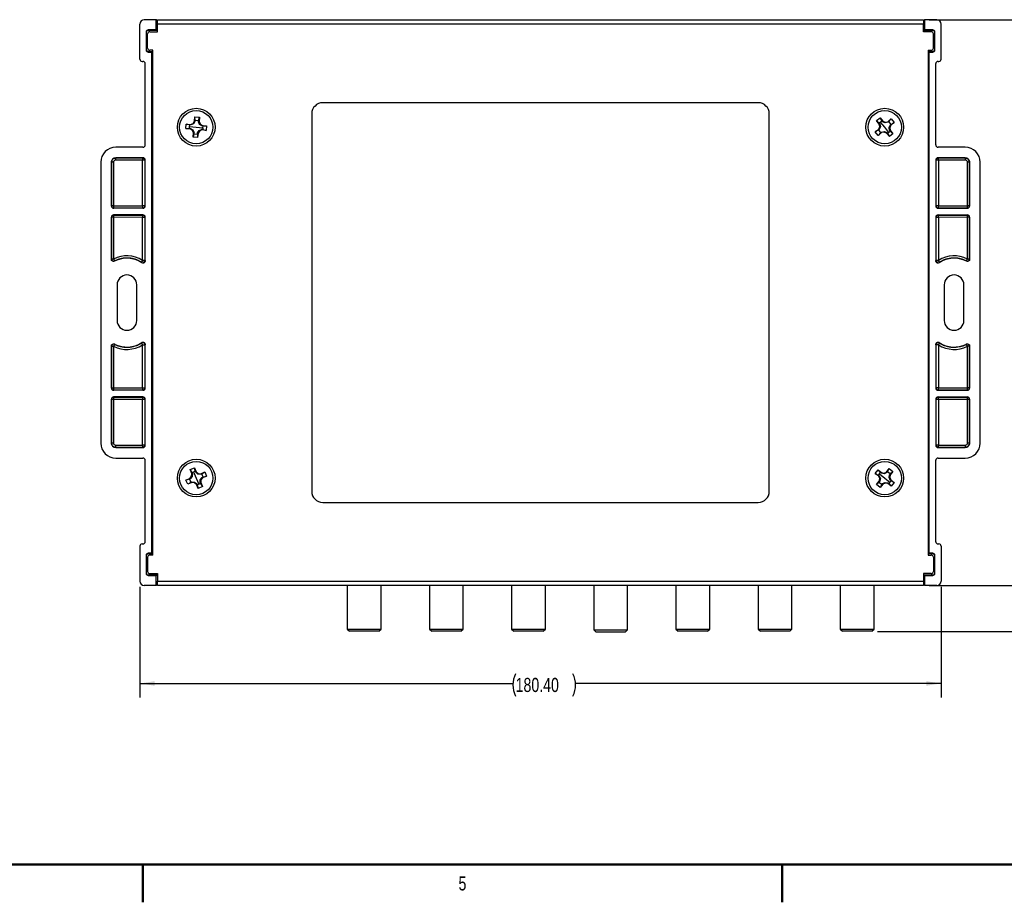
# Model space of a CAD drawing. Header units: millimetres. Extents: x 1 to 863, y 1 to 558.
# Tile 2 of 19: x 116 to 338, y 1 to 200. Entities that reach past the tile are written whole.
import ezdxf

# ---------------------------------------------------------------- set-up
doc = ezdxf.new("R2010")
doc.units = ezdxf.units.MM
doc.layers.add('DIMENSIONS', color=7, linetype='Continuous')
doc.styles.add('SLDTEXTSTYLE1', font='TXT', dxfattribs={"width": 0.75})
doc.dimstyles.new('SLDDIMSTYLE1', dxfattribs={"dimtxt": 3.175, "dimasz": 3.302, "dimexe": 0, "dimexo": 0.0625, "dimgap": 0.79375, "dimtad": 0, "dimtih": 1, "dimtoh": 1, "dimdec": 0, "dimrnd": 1e-09, "dimzin": 12, "dimdsep": 46, "dimtxsty": 'SLDTEXTSTYLE1', "dimsah": 1, "dimcen": 0.09, "dimadec": 0, "dimazin": 3, "dimtfac": 1, "dimtdec": 0, "dimtofl": 0, "dimtmove": 0, "dimatfit": 3, "dimfxl": 1, "dimfrac": 2, "dimtolj": 1, "dimtzin": 12, "dimarcsym": 0})
doc.dimstyles.new('SLDDIMSTYLE6', dxfattribs={"dimtxt": 3.175, "dimasz": 3.302, "dimexe": 0, "dimexo": 0.0625, "dimgap": 0.79375, "dimtad": 0, "dimtih": 1, "dimtoh": 1, "dimrnd": 1e-09, "dimzin": 4, "dimdsep": 46, "dimtxsty": 'SLDTEXTSTYLE1', "dimsah": 1, "dimcen": 0.09, "dimadec": 0, "dimazin": 1, "dimtfac": 1, "dimtofl": 0, "dimtmove": 0, "dimatfit": 3, "dimfxl": 1, "dimfrac": 2, "dimtolj": 1, "dimtzin": 12, "dimarcsym": 0})

# ---------------------------------------------------------------- blocks, each defined once
blk = doc.blocks.new('_D_10')
at = {"layer": 'DIMENSIONS'}
for p, q in [((320.94, 199.74), (361.11, 199.74)), ((357.93, 199.74), (357.93, 139.95)), ((357.93, 72.37), (357.93, 134.26)), ((320.94, 72.37), (361.11, 72.37))]:
    blk.add_line(p, q, dxfattribs=at)
for centre, start, end in [((359.45, 136.78), 153.4349, 206.5651), ((356.41, 136.78), 333.4349, 26.5651)]:
    blk.add_arc(centre, 5.64, start, end, dxfattribs=at)
for points in [[(357.93, 199.74), (357.42, 196.43), (358.44, 196.43)], [(357.93, 72.37), (358.44, 75.67), (357.42, 75.67)]]:
    blk.add_solid(points, dxfattribs=at)
at = {"layer": 'DIMENSIONS', "insert": (354.41, 138.36), "char_height": 3.175, "attachment_point": 1, "style": 'SLDTEXTSTYLE1'}
blk.add_mtext('127', dxfattribs=at)
blk = doc.blocks.new('_D_11')
at = {"layer": 'DIMENSIONS'}
for p, q in [((320.94, 199.74), (396.8, 199.74)), ((393.62, 199.74), (393.62, 137.83)), ((393.62, 62.05), (393.62, 132.15)), ((309.31, 62.05), (396.8, 62.05))]:
    blk.add_line(p, q, dxfattribs=at)
for centre, start, end in [((395.14, 134.67), 153.4349, 206.5651), ((392.1, 134.67), 333.4349, 26.5651)]:
    blk.add_arc(centre, 5.64, start, end, dxfattribs=at)
for points in [[(393.62, 199.74), (393.11, 196.43), (394.13, 196.43)], [(393.62, 62.05), (394.13, 65.36), (393.11, 65.36)]]:
    blk.add_solid(points, dxfattribs=at)
at = {"layer": 'DIMENSIONS', "insert": (390.1, 136.24), "char_height": 3.175, "attachment_point": 1, "style": 'SLDTEXTSTYLE1'}
blk.add_mtext('138', dxfattribs=at)
blk = doc.blocks.new('_D_12')
at = {"layer": 'DIMENSIONS'}
for p, q in [((143.24, 72.08), (143.24, 47.14)), ((323.64, 72.08), (323.64, 47.14)), ((143.24, 50.32), (227.24, 50.32)), ((323.64, 50.32), (241.33, 50.32))]:
    blk.add_line(p, q, dxfattribs=at)
for centre, start, end in [((232.88, 49.99), 153.4349, 206.5651), ((235.7, 49.99), 333.4349, 26.5651)]:
    blk.add_arc(centre, 5.64, start, end, dxfattribs=at)
for points in [[(143.24, 50.32), (146.54, 49.81), (146.54, 50.82)], [(323.64, 50.32), (320.34, 50.82), (320.34, 49.81)]]:
    blk.add_solid(points, dxfattribs=at)
at = {"layer": 'DIMENSIONS', "insert": (227.84, 51.57), "char_height": 3.175, "attachment_point": 1, "style": 'SLDTEXTSTYLE1'}
blk.add_mtext('180.40', dxfattribs=at)

msp = doc.modelspace()

# ---------------------------------------------------------------- linework, layer by layer
at = {"color": 7, "linetype": 'Continuous', "lineweight": 25}
for p, q in [((146.938, 199.754), (144.237, 199.754)), ((146.938, 197.454), (146.938, 199.754)), ((147.201, 199.491), (146.938, 199.754)), ((147.188, 198.754), (147.205, 199.737)), ((147.205, 199.737), (319.671, 199.737)), ((319.671, 199.737), (319.688, 198.754)), ((319.938, 199.754), (319.675, 199.491)), ((319.938, 197.454), (319.938, 199.754)), ((322.639, 199.754), (319.938, 199.754)), ((143.238, 190.87), (143.238, 198.754)), ((146.938, 197.454), (145.138, 197.454)), ((145.192, 197.38), (147.188, 197.38)), ((146.938, 197.454), (147.188, 197.454)), ((319.688, 198.754), (147.188, 198.754)), ((147.188, 197.054), (147.188, 198.754)), ((319.688, 197.054), (319.688, 198.754)), ((319.688, 197.454), (319.938, 197.454)), ((319.688, 197.38), (321.684, 197.38)), ((321.739, 197.454), (319.938, 197.454)), ((323.639, 190.87), (323.639, 198.754)), ((144.638, 196.954), (144.638, 192.973)), ((144.697, 196.954), (144.638, 196.954)), ((144.692, 196.88), (144.692, 193.028)), ((144.985, 193.373), (144.985, 196.554)), ((145.485, 197.054), (147.188, 197.054)), ((321.391, 197.054), (319.688, 197.054)), ((321.891, 193.373), (321.891, 196.554)), ((322.239, 196.954), (322.179, 196.954)), ((322.184, 193.028), (322.184, 196.88)), ((322.239, 192.973), (322.239, 196.954)), ((144.638, 192.973), (144.693, 193)), ((146.188, 192.873), (145.485, 192.873)), ((146.188, 79.236), (146.188, 192.873)), ((320.688, 192.873), (320.688, 79.236)), ((320.688, 192.873), (321.391, 192.873)), ((322.184, 193), (322.239, 192.973)), ((145.2, 192.504), (145.138, 192.473)), ((145.138, 192.473), (145.938, 192.473)), ((145.192, 192.528), (146.188, 192.528)), ((146.001, 192.504), (145.2, 192.504)), ((145.938, 192.473), (146.001, 192.504)), ((145.938, 79.636), (145.938, 192.473)), ((146.001, 79.604), (146.001, 192.504)), ((320.688, 192.528), (321.684, 192.528)), ((320.875, 79.604), (320.875, 192.504)), ((320.875, 192.504), (320.938, 192.473)), ((321.676, 192.504), (320.875, 192.504)), ((320.938, 79.636), (320.938, 192.473)), ((320.938, 192.473), (321.739, 192.473)), ((321.739, 192.473), (321.676, 192.504)), ((143.738, 190.37), (143.938, 190.37)), ((144.438, 171.553), (144.438, 189.87)), ((322.439, 171.553), (322.439, 189.87)), ((322.939, 190.37), (323.139, 190.37)), ((282.438, 181.054), (184.438, 181.054)), ((155.537, 176.905), (155.623, 177.89)), ((155.663, 177.089), (155.623, 177.89)), ((155.623, 177.89), (156.654, 177.8)), ((156.475, 177.018), (156.654, 177.8)), ((156.654, 177.8), (156.568, 176.815)), ((181.938, 178.554), (181.938, 93.554)), ((284.938, 93.554), (284.938, 178.554)), ((309.094, 177.023), (309.901, 177.671)), ((310.313, 176.983), (309.901, 177.671)), ((309.901, 177.671), (310.52, 176.9)), ((311.636, 176.779), (312.407, 177.398)), ((311.856, 176.815), (312.407, 177.398)), ((312.407, 177.398), (313.055, 176.592)), ((153.602, 175.239), (153.692, 176.27)), ((153.602, 175.239), (154.403, 175.279)), ((154.587, 175.153), (153.602, 175.239)), ((154.474, 176.091), (153.692, 176.27)), ((153.692, 176.27), (154.677, 176.184)), ((154.403, 175.279), (154.448, 175.684)), ((154.448, 175.684), (154.474, 176.091)), ((154.448, 175.684), (155.938, 175.554)), ((154.587, 175.153), (154.658, 175.262)), ((155.079, 174.833), (154.587, 175.153)), ((154.658, 175.262), (155.189, 174.925)), ((154.677, 176.184), (155.217, 176.413)), ((154.728, 176.064), (154.677, 176.184)), ((155.309, 176.303), (154.728, 176.064)), ((155.217, 176.413), (155.537, 176.905)), ((155.309, 176.303), (155.217, 176.413)), ((155.646, 176.835), (155.309, 176.303)), ((155.537, 176.905), (155.646, 176.835)), ((156.475, 177.018), (155.663, 177.089)), ((155.938, 175.554), (157.429, 175.424)), ((156.448, 176.764), (156.568, 176.815)), ((156.687, 176.183), (156.448, 176.764)), ((156.568, 176.815), (156.797, 176.275)), ((156.687, 176.183), (156.797, 176.275)), ((157.219, 175.847), (156.687, 176.183)), ((156.797, 176.275), (157.289, 175.955)), ((157.289, 175.955), (157.219, 175.847)), ((157.289, 175.955), (158.275, 175.869)), ((157.429, 175.424), (157.402, 175.017)), ((157.429, 175.424), (157.473, 175.829)), ((157.473, 175.829), (158.275, 175.869)), ((158.275, 175.869), (158.184, 174.838)), ((308.821, 174.517), (309.592, 175.136)), ((309.677, 176.472), (309.094, 177.023)), ((309.713, 176.252), (309.094, 177.023)), ((309.592, 175.136), (309.823, 175.675)), ((309.711, 175.085), (309.592, 175.136)), ((310.001, 176.72), (309.677, 176.472)), ((309.966, 175.66), (309.711, 175.085)), ((309.713, 176.252), (309.841, 176.276)), ((309.823, 175.675), (309.713, 176.252)), ((309.966, 175.66), (309.823, 175.675)), ((309.841, 176.276), (309.966, 175.66)), ((310.001, 176.72), (310.313, 176.983)), ((310.938, 175.554), (310.001, 176.72)), ((310.469, 176.781), (310.52, 176.9)), ((311.044, 176.526), (310.469, 176.781)), ((310.52, 176.9), (311.059, 176.669)), ((311.876, 174.388), (310.938, 175.554)), ((311.044, 176.526), (311.059, 176.669)), ((311.66, 176.651), (311.044, 176.526)), ((311.059, 176.669), (311.636, 176.779)), ((311.636, 176.779), (311.66, 176.651)), ((312.367, 176.179), (311.856, 176.815)), ((311.91, 175.448), (312.165, 176.023)), ((311.91, 175.448), (312.053, 175.433)), ((312.035, 174.832), (311.91, 175.448)), ((312.284, 175.972), (312.053, 175.433)), ((312.053, 175.433), (312.163, 174.857)), ((312.165, 176.023), (312.284, 175.972)), ((313.055, 176.592), (312.284, 175.972)), ((312.367, 176.179), (313.055, 176.592)), ((155.189, 174.925), (155.079, 174.833)), ((155.308, 174.293), (155.079, 174.833)), ((155.189, 174.925), (155.428, 174.344)), ((155.222, 173.308), (155.308, 174.293)), ((155.401, 174.09), (155.222, 173.308)), ((156.253, 173.218), (155.222, 173.308)), ((155.428, 174.344), (155.308, 174.293)), ((155.401, 174.09), (156.213, 174.019)), ((156.213, 174.019), (156.253, 173.218)), ((156.231, 174.274), (156.567, 174.805)), ((156.339, 174.203), (156.231, 174.274)), ((156.339, 174.203), (156.253, 173.218)), ((156.659, 174.695), (156.339, 174.203)), ((156.567, 174.805), (157.148, 175.044)), ((156.567, 174.805), (156.659, 174.695)), ((157.199, 174.924), (156.659, 174.695)), ((157.148, 175.044), (157.199, 174.924)), ((158.184, 174.838), (157.199, 174.924)), ((157.402, 175.017), (158.184, 174.838)), ((309.51, 174.929), (308.821, 174.517)), ((309.47, 173.71), (308.821, 174.517)), ((310.241, 174.329), (309.47, 173.71)), ((310.021, 174.293), (309.47, 173.71)), ((309.51, 174.929), (310.021, 174.293)), ((310.216, 174.457), (310.832, 174.582)), ((310.241, 174.329), (310.216, 174.457)), ((310.817, 174.439), (310.241, 174.329)), ((310.832, 174.582), (310.817, 174.439)), ((311.356, 174.208), (310.817, 174.439)), ((310.832, 174.582), (311.407, 174.327)), ((311.407, 174.327), (311.356, 174.208)), ((311.976, 173.437), (311.356, 174.208)), ((311.876, 174.388), (311.563, 174.126)), ((311.563, 174.126), (311.976, 173.437)), ((312.199, 174.636), (311.876, 174.388)), ((312.782, 174.086), (311.976, 173.437)), ((312.163, 174.857), (312.035, 174.832)), ((312.163, 174.857), (312.782, 174.086)), ((312.782, 174.086), (312.199, 174.636)), ((143.938, 171.053), (137.823, 171.053)), ((329.054, 171.053), (322.939, 171.053)), ((143.938, 168.669), (137.823, 168.669)), ((137.823, 168.633), (137.823, 168.669)), ((137.823, 168.633), (143.89, 168.621)), ((143.89, 168.621), (143.938, 168.669)), ((329.054, 168.669), (322.938, 168.669)), ((322.938, 168.669), (322.987, 168.621)), ((322.987, 168.621), (329.054, 168.633)), ((329.054, 168.633), (329.054, 168.669)), ((134.439, 167.669), (134.439, 104.439)), ((136.823, 167.669), (136.823, 157.795)), ((136.858, 167.669), (136.823, 167.669)), ((136.858, 157.83), (136.858, 167.669)), ((137.299, 167.669), (136.858, 167.669)), ((137.299, 167.669), (137.299, 157.83)), ((143.831, 168.121), (137.764, 168.134)), ((143.831, 157.843), (143.831, 168.121)), ((144.39, 168.121), (143.831, 168.121)), ((144.438, 168.169), (144.39, 168.121)), ((144.39, 168.121), (144.39, 157.843)), ((144.438, 157.795), (144.438, 168.169)), ((322.439, 168.169), (322.439, 157.795)), ((322.487, 168.121), (322.439, 168.169)), ((322.487, 157.843), (322.487, 168.121)), ((323.045, 168.121), (322.487, 168.121)), ((329.112, 168.134), (323.045, 168.121)), ((323.045, 168.121), (323.045, 157.843)), ((330.019, 167.669), (329.577, 167.669)), ((329.577, 157.83), (329.577, 167.669)), ((330.019, 167.669), (330.054, 167.669)), ((330.019, 167.669), (330.019, 157.83)), ((330.054, 157.795), (330.054, 167.669)), ((332.438, 104.439), (332.438, 167.669)), ((136.823, 157.795), (136.858, 157.83)), ((137.299, 157.83), (136.858, 157.83)), ((137.299, 157.83), (143.831, 157.843)), ((144.39, 157.843), (143.831, 157.843)), ((144.39, 157.843), (144.438, 157.795)), ((322.439, 157.795), (322.487, 157.843)), ((323.045, 157.843), (322.487, 157.843)), ((323.045, 157.843), (329.577, 157.83)), ((330.019, 157.83), (329.577, 157.83)), ((330.019, 157.83), (330.054, 157.795)), ((136.823, 155.295), (136.823, 145.82)), ((136.858, 155.26), (136.823, 155.295)), ((136.858, 145.877), (136.858, 155.26)), ((137.299, 155.26), (136.858, 155.26)), ((143.831, 155.247), (137.299, 155.26)), ((137.299, 155.26), (137.299, 145.877)), ((137.357, 157.33), (137.323, 157.295)), ((143.938, 157.295), (137.323, 157.295)), ((143.938, 155.795), (137.323, 155.795)), ((137.323, 155.795), (137.357, 155.76)), ((143.89, 157.343), (137.357, 157.33)), ((137.357, 155.76), (143.89, 155.747)), ((143.831, 145.545), (143.831, 155.247)), ((144.39, 155.247), (143.831, 155.247)), ((143.938, 157.295), (143.89, 157.343)), ((143.89, 155.747), (143.938, 155.795)), ((144.438, 155.295), (144.39, 155.247)), ((144.39, 155.247), (144.39, 145.545)), ((144.438, 145.456), (144.438, 155.295)), ((322.439, 155.295), (322.439, 145.456)), ((322.487, 155.247), (322.439, 155.295)), ((322.487, 145.545), (322.487, 155.247)), ((323.045, 155.247), (322.487, 155.247)), ((322.987, 157.343), (322.938, 157.295)), ((322.938, 157.295), (329.554, 157.295)), ((322.938, 155.795), (329.554, 155.795)), ((322.938, 155.795), (322.987, 155.747)), ((329.519, 157.33), (322.987, 157.343)), ((322.987, 155.747), (329.519, 155.76)), ((329.577, 155.26), (323.045, 155.247)), ((323.045, 155.247), (323.045, 145.545)), ((329.554, 157.295), (329.519, 157.33)), ((329.519, 155.76), (329.554, 155.795)), ((330.019, 155.26), (329.577, 155.26)), ((329.577, 145.877), (329.577, 155.26)), ((330.054, 155.295), (330.019, 155.26)), ((330.019, 155.26), (330.019, 145.877)), ((330.054, 145.82), (330.054, 155.295)), ((137.299, 145.877), (136.858, 145.877)), ((144.39, 145.545), (143.831, 145.545)), ((323.045, 145.545), (322.487, 145.545)), ((330.019, 145.877), (329.577, 145.877)), ((138.099, 140.054), (138.099, 132.054)), ((142.547, 132.054), (142.547, 140.054)), ((324.33, 140.054), (324.33, 132.054)), ((328.777, 132.054), (328.777, 140.054)), ((143.831, 116.861), (143.831, 126.563)), ((143.831, 126.563), (144.39, 126.563)), ((144.39, 126.563), (144.39, 116.861)), ((144.438, 116.813), (144.438, 126.652)), ((322.439, 126.652), (322.439, 116.813)), ((322.487, 116.861), (322.487, 126.563)), ((323.045, 126.563), (322.487, 126.563)), ((323.045, 126.563), (323.045, 116.861)), ((136.823, 126.288), (136.823, 116.813)), ((136.858, 116.848), (136.858, 126.231)), ((136.858, 126.231), (137.299, 126.231)), ((137.299, 126.231), (137.299, 116.848)), ((329.577, 116.848), (329.577, 126.231)), ((330.019, 126.231), (329.577, 126.231)), ((330.019, 126.231), (330.019, 116.848)), ((330.054, 116.813), (330.054, 126.288)), ((136.823, 116.813), (136.858, 116.848)), ((136.858, 116.848), (137.299, 116.848)), ((137.299, 116.848), (143.831, 116.861)), ((137.357, 116.348), (137.323, 116.313)), ((143.938, 116.313), (137.323, 116.313)), ((143.89, 116.362), (137.357, 116.348)), ((143.831, 116.861), (144.39, 116.861)), ((143.938, 116.313), (143.89, 116.362)), ((144.39, 116.861), (144.438, 116.813)), ((322.439, 116.813), (322.487, 116.861)), ((323.045, 116.861), (322.487, 116.861)), ((322.987, 116.362), (322.938, 116.313)), ((322.938, 116.313), (329.554, 116.313)), ((329.519, 116.348), (322.987, 116.362)), ((323.045, 116.861), (329.577, 116.848)), ((329.554, 116.313), (329.519, 116.348)), ((330.019, 116.848), (329.577, 116.848)), ((330.019, 116.848), (330.054, 116.813)), ((136.823, 114.313), (136.823, 104.439)), ((136.858, 114.279), (136.823, 114.313)), ((136.858, 104.439), (136.858, 114.279)), ((137.299, 114.279), (136.858, 114.279)), ((143.831, 114.265), (137.299, 114.279)), ((137.299, 114.279), (137.299, 104.439)), ((143.938, 114.813), (137.323, 114.813)), ((137.323, 114.813), (137.357, 114.779)), ((137.357, 114.779), (143.89, 114.765)), ((143.831, 103.987), (143.831, 114.265)), ((144.39, 114.265), (143.831, 114.265)), ((143.89, 114.765), (143.938, 114.813)), ((144.438, 114.313), (144.39, 114.265)), ((144.39, 114.265), (144.39, 103.987)), ((144.438, 103.939), (144.438, 114.313)), ((322.439, 114.313), (322.439, 103.939)), ((322.487, 114.265), (322.439, 114.313)), ((322.487, 103.987), (322.487, 114.265)), ((323.045, 114.265), (322.487, 114.265)), ((322.938, 114.813), (329.554, 114.813)), ((322.938, 114.813), (322.987, 114.765)), ((322.987, 114.765), (329.519, 114.779)), ((329.577, 114.279), (323.045, 114.265)), ((323.045, 114.265), (323.045, 103.987)), ((329.519, 114.779), (329.554, 114.813)), ((330.019, 114.279), (329.577, 114.279)), ((329.577, 104.439), (329.577, 114.279)), ((330.054, 114.313), (330.019, 114.279)), ((330.019, 114.279), (330.019, 104.439)), ((330.054, 104.439), (330.054, 114.313)), ((136.858, 104.439), (136.823, 104.439)), ((137.299, 104.439), (136.858, 104.439)), ((330.019, 104.439), (329.577, 104.439)), ((330.019, 104.439), (330.054, 104.439)), ((137.764, 103.975), (143.831, 103.987)), ((143.89, 103.487), (137.823, 103.475)), ((137.823, 103.475), (137.823, 103.439)), ((137.823, 103.439), (143.938, 103.439)), ((144.39, 103.987), (143.831, 103.987)), ((143.938, 103.439), (143.89, 103.487)), ((144.39, 103.987), (144.438, 103.939)), ((322.439, 103.939), (322.487, 103.987)), ((323.045, 103.987), (322.487, 103.987)), ((322.987, 103.487), (322.938, 103.439)), ((322.938, 103.439), (329.054, 103.439)), ((329.054, 103.475), (322.987, 103.487)), ((323.045, 103.987), (329.112, 103.975)), ((329.054, 103.475), (329.054, 103.439)), ((137.823, 101.055), (143.938, 101.055)), ((144.438, 82.238), (144.438, 100.555)), ((322.439, 82.238), (322.439, 100.555)), ((322.939, 101.055), (329.054, 101.055)), ((154.555, 98.464), (155.506, 98.872)), ((154.555, 98.464), (154.97, 97.776)), ((154.945, 97.555), (154.555, 98.464)), ((154.897, 96.97), (154.945, 97.555)), ((154.945, 97.555), (155.075, 97.544)), ((154.97, 97.776), (155.348, 97.929)), ((155.075, 97.544), (155.03, 96.917)), ((155.348, 97.929), (155.719, 98.098)), ((155.348, 97.929), (155.938, 96.554)), ((155.719, 98.098), (155.506, 98.872)), ((155.506, 98.872), (155.897, 97.963)), ((155.815, 97.862), (155.897, 97.963)), ((156.301, 97.462), (155.815, 97.862)), ((155.897, 97.963), (156.354, 97.596)), ((156.301, 97.462), (156.354, 97.596)), ((156.354, 97.596), (156.939, 97.547)), ((156.939, 97.547), (156.928, 97.418)), ((156.939, 97.547), (157.848, 97.937)), ((157.16, 97.522), (157.848, 97.937)), ((157.848, 97.937), (158.256, 96.986)), ((308.817, 97.582), (309.462, 98.392)), ((308.817, 97.582), (309.507, 97.173)), ((309.59, 96.966), (308.817, 97.582)), ((310.015, 97.811), (309.462, 98.392)), ((309.462, 98.392), (310.235, 97.776)), ((309.768, 97.486), (310.015, 97.811)), ((310.211, 97.648), (310.235, 97.776)), ((310.828, 97.526), (310.211, 97.648)), ((310.235, 97.776), (310.812, 97.668)), ((310.812, 97.668), (311.35, 97.902)), ((310.828, 97.526), (310.812, 97.668)), ((311.402, 97.783), (310.828, 97.526)), ((311.35, 97.902), (311.966, 98.676)), ((311.35, 97.902), (311.402, 97.783)), ((311.557, 97.985), (311.966, 98.676)), ((312.195, 97.477), (311.557, 97.985)), ((311.966, 98.676), (312.776, 98.031)), ((312.776, 98.031), (312.16, 97.257)), ((312.195, 97.477), (312.776, 98.031)), ((153.621, 96.122), (154.529, 96.513)), ((154.394, 96.335), (153.621, 96.122)), ((154.029, 95.171), (153.621, 96.122)), ((154.716, 95.586), (154.029, 95.171)), ((154.938, 95.561), (154.029, 95.171)), ((154.394, 96.335), (154.716, 95.586)), ((154.529, 96.513), (154.897, 96.97)), ((154.631, 96.431), (154.529, 96.513)), ((155.03, 96.917), (154.631, 96.431)), ((155.03, 96.917), (154.897, 96.97)), ((154.938, 95.561), (154.948, 95.691)), ((155.522, 95.513), (154.938, 95.561)), ((154.948, 95.691), (155.575, 95.646)), ((155.575, 95.646), (155.522, 95.513)), ((155.98, 95.145), (155.522, 95.513)), ((155.575, 95.646), (156.061, 95.247)), ((155.938, 96.554), (156.528, 95.179)), ((156.928, 97.418), (156.301, 97.462)), ((156.528, 95.179), (156.906, 95.332)), ((156.802, 95.564), (156.846, 96.191)), ((156.931, 95.554), (156.802, 95.564)), ((156.846, 96.191), (157.246, 96.677)), ((156.846, 96.191), (156.98, 96.138)), ((156.906, 95.332), (157.321, 94.645)), ((156.98, 96.138), (156.931, 95.554)), ((156.931, 95.554), (157.321, 94.645)), ((157.347, 96.596), (156.98, 96.138)), ((157.482, 96.773), (157.16, 97.522)), ((157.246, 96.677), (157.347, 96.596)), ((158.256, 96.986), (157.347, 96.596)), ((157.482, 96.773), (158.256, 96.986)), ((309.1, 95.078), (309.717, 95.851)), ((309.682, 95.631), (309.1, 95.078)), ((309.507, 97.173), (309.768, 97.486)), ((309.59, 96.966), (309.709, 97.018)), ((309.824, 96.428), (309.59, 96.966)), ((309.682, 95.631), (310.319, 95.123)), ((309.709, 97.018), (309.966, 96.444)), ((309.717, 95.851), (309.824, 96.428)), ((309.844, 95.827), (309.717, 95.851)), ((309.768, 97.486), (310.938, 96.554)), ((309.966, 96.444), (309.824, 96.428)), ((309.966, 96.444), (309.844, 95.827)), ((310.474, 95.325), (311.048, 95.582)), ((310.526, 95.206), (310.474, 95.325)), ((311.064, 95.44), (310.526, 95.206)), ((310.938, 96.554), (312.108, 95.622)), ((311.048, 95.582), (311.064, 95.44)), ((311.048, 95.582), (311.665, 95.46)), ((311.641, 95.333), (311.064, 95.44)), ((311.665, 95.46), (311.641, 95.333)), ((312.415, 94.716), (311.641, 95.333)), ((312.108, 95.622), (311.861, 95.298)), ((311.91, 96.664), (312.032, 97.281)), ((311.91, 96.664), (312.052, 96.68)), ((312.167, 96.09), (311.91, 96.664)), ((312.032, 97.281), (312.16, 97.257)), ((312.16, 97.257), (312.052, 96.68)), ((312.052, 96.68), (312.286, 96.142)), ((312.108, 95.622), (312.369, 95.935)), ((312.286, 96.142), (312.167, 96.09)), ((312.286, 96.142), (313.06, 95.526)), ((312.369, 95.935), (313.06, 95.526)), ((313.06, 95.526), (312.415, 94.716)), ((156.061, 95.247), (155.98, 95.145)), ((156.37, 94.237), (155.98, 95.145)), ((156.528, 95.179), (156.157, 95.01)), ((156.157, 95.01), (156.37, 94.237)), ((157.321, 94.645), (156.37, 94.237)), ((309.91, 94.433), (309.1, 95.078)), ((310.526, 95.206), (309.91, 94.433)), ((310.319, 95.123), (309.91, 94.433)), ((311.861, 95.298), (312.415, 94.716)), ((184.438, 91.054), (282.438, 91.054)), ((143.238, 81.238), (143.238, 73.354)), ((143.738, 81.738), (143.938, 81.738)), ((322.939, 81.738), (323.139, 81.738)), ((323.639, 81.238), (323.639, 73.354)), ((144.638, 79.136), (144.638, 75.154)), ((144.693, 79.108), (144.638, 79.136)), ((144.692, 79.08), (144.692, 75.228)), ((144.985, 78.736), (144.985, 75.554)), ((145.938, 79.636), (145.138, 79.636)), ((145.138, 79.636), (145.2, 79.604)), ((146.188, 79.58), (145.192, 79.58)), ((145.2, 79.604), (146.001, 79.604)), ((146.188, 79.236), (145.485, 79.236)), ((146.001, 79.604), (145.938, 79.636)), ((321.684, 79.58), (320.688, 79.58)), ((320.688, 79.236), (321.391, 79.236)), ((320.938, 79.636), (320.875, 79.604)), ((320.875, 79.604), (321.676, 79.604)), ((321.739, 79.636), (320.938, 79.636)), ((321.676, 79.604), (321.739, 79.636)), ((321.891, 78.736), (321.891, 75.554)), ((322.239, 79.136), (322.184, 79.108)), ((322.184, 75.228), (322.184, 79.08)), ((322.239, 75.154), (322.239, 79.136)), ((144.638, 75.154), (144.697, 75.154)), ((145.138, 74.654), (146.938, 74.654)), ((147.188, 74.728), (145.192, 74.728)), ((145.485, 75.054), (147.188, 75.054)), ((146.938, 72.354), (146.938, 74.654)), ((147.188, 74.654), (146.938, 74.654)), ((147.188, 75.054), (147.188, 73.354)), ((147.188, 73.354), (319.688, 73.354)), ((147.205, 72.371), (147.188, 73.354)), ((319.688, 73.354), (319.671, 72.371)), ((321.391, 75.054), (319.688, 75.054)), ((319.688, 75.054), (319.688, 73.354)), ((321.684, 74.728), (319.688, 74.728)), ((319.938, 74.654), (319.688, 74.654)), ((319.938, 72.354), (319.938, 74.654)), ((319.938, 74.654), (321.739, 74.654)), ((322.179, 75.154), (322.239, 75.154)), ((146.938, 72.354), (144.237, 72.354)), ((147.201, 72.617), (146.938, 72.354)), ((319.671, 72.371), (147.205, 72.371)), ((189.938, 72.371), (189.938, 62.554)), ((197.538, 62.554), (197.538, 72.371)), ((208.438, 72.371), (208.438, 62.554)), ((216.038, 62.554), (216.038, 72.371)), ((226.938, 72.371), (226.938, 62.554)), ((234.538, 62.554), (234.538, 72.371)), ((245.438, 72.371), (245.438, 62.383)), ((253.038, 62.383), (253.038, 72.371)), ((263.938, 72.371), (263.938, 62.554)), ((271.538, 62.554), (271.538, 72.371)), ((282.438, 72.371), (282.438, 62.554)), ((290.038, 62.554), (290.038, 72.371)), ((300.938, 72.371), (300.938, 62.554)), ((308.538, 62.554), (308.538, 72.371)), ((319.938, 72.354), (319.675, 72.617)), ((322.639, 72.354), (319.938, 72.354)), ((189.938, 62.554), (190.438, 62.054)), ((189.938, 62.554), (197.538, 62.554)), ((197.038, 62.054), (197.538, 62.554)), ((208.438, 62.554), (208.938, 62.054)), ((208.438, 62.554), (216.038, 62.554)), ((215.538, 62.054), (216.038, 62.554)), ((226.938, 62.554), (227.438, 62.054)), ((226.938, 62.554), (234.538, 62.554)), ((234.038, 62.054), (234.538, 62.554)), ((245.438, 62.383), (245.938, 61.883)), ((245.438, 62.383), (253.038, 62.383)), ((252.538, 61.883), (253.038, 62.383)), ((263.938, 62.554), (264.438, 62.054)), ((263.938, 62.554), (271.538, 62.554)), ((271.038, 62.054), (271.538, 62.554)), ((282.438, 62.554), (282.938, 62.054)), ((282.438, 62.554), (290.038, 62.554)), ((289.538, 62.054), (290.038, 62.554)), ((300.938, 62.554), (301.438, 62.054)), ((300.938, 62.554), (308.538, 62.554)), ((308.038, 62.054), (308.538, 62.554)), ((197.038, 62.054), (190.438, 62.054)), ((215.538, 62.054), (208.938, 62.054)), ((234.038, 62.054), (227.438, 62.054)), ((252.538, 61.883), (245.938, 61.883)), ((271.038, 62.054), (264.438, 62.054)), ((289.538, 62.054), (282.938, 62.054)), ((308.038, 62.054), (301.438, 62.054))]:
    msp.add_line(p, q, dxfattribs=at)
at = {"color": 7, "linetype": 'Continuous', "lineweight": 50}
for p, q in [((854.052, 9.548), (9.548, 9.548)), ((143.933, 9.548), (143.933, 1.048)), ((287.867, 9.548), (287.867, 1.048))]:
    msp.add_line(p, q, dxfattribs=at)
at = {"color": 7, "linetype": 'Continuous', "lineweight": 25, "flags": 128}
for points in [[(136.823, 145.82), (136.843, 145.854), (136.858, 145.877)], [(137.584, 145.432), (137.577, 145.419), (137.553, 145.377)], [(329.323, 145.377), (329.307, 145.404), (329.292, 145.432)], [(330.019, 145.877), (330.033, 145.854), (330.054, 145.82)], [(137.553, 126.731), (137.569, 126.704), (137.584, 126.677)], [(329.292, 126.677), (329.299, 126.69), (329.323, 126.731)], [(136.858, 126.231), (136.843, 126.254), (136.823, 126.288)], [(330.054, 126.288), (330.033, 126.254), (330.019, 126.231)]]:
    msp.add_lwpolyline(points, dxfattribs=at)
at = {"color": 7, "linetype": 'Continuous', "lineweight": 25}
for centre, radius in [((155.938, 175.554), 4.25), ((310.938, 175.554), 4.25), ((155.938, 175.554), 3.75), ((310.938, 175.554), 3.75), ((155.938, 96.554), 4.25), ((155.938, 96.554), 3.75), ((310.938, 96.554), 4.25), ((310.938, 96.554), 3.75)]:
    msp.add_circle(centre, radius, dxfattribs=at)
for centre, radius, start, end in [((145.653, 196.954), 0.5, 90.00029, 121.53441), ((321.223, 196.954), 0.5, 58.46559, 89.99971), ((184.438, 178.554), 2.5, 90, 180), ((282.438, 178.554), 2.5, 0, 90), ((137.823, 167.669), 3.384, 90, 180), ((329.054, 167.669), 3.384, 0, 90), ((137.823, 167.669), 1, 90, 180), ((138.923, 168.252), 1.165, 160.85952, 185.81844), ((144.99, 168.239), 1.165, 160.85952, 185.81844), ((143.89, 168.121), 0.5, 0.02044, 89.97956), ((322.987, 168.121), 0.5, 90.02044, 179.97956), ((321.886, 168.239), 1.165, 354.18156, 19.14048), ((329.054, 167.669), 1, 0, 90), ((327.953, 168.252), 1.165, 354.18156, 19.14048), ((137.763, 167.669), 0.464, 89.88242, 180), ((329.113, 167.669), 0.464, 0, 90.11758), ((137.358, 157.83), 0.5, 180.02044, 269.97956), ((138.458, 157.712), 1.165, 174.18156, 199.14048), ((144.99, 157.725), 1.165, 174.18156, 199.14048), ((143.89, 157.843), 0.5, 270.02044, 359.97956), ((322.987, 157.843), 0.5, 180.02044, 269.97956), ((321.886, 157.725), 1.165, 340.85952, 5.81844), ((329.519, 157.83), 0.5, 270.02044, 359.97956), ((328.419, 157.712), 1.165, 340.85952, 5.81844), ((137.358, 155.26), 0.5, 90.02044, 179.97956), ((138.458, 155.378), 1.165, 160.85952, 185.81844), ((144.99, 155.365), 1.165, 160.85952, 185.81844), ((143.89, 155.247), 0.5, 0.02044, 89.97956), ((322.987, 155.247), 0.5, 90.02044, 179.97956), ((321.886, 155.365), 1.165, 354.18156, 19.14048), ((329.519, 155.26), 0.5, 0.02044, 89.97956), ((328.419, 155.378), 1.165, 354.18156, 19.14048), ((137.358, 145.878), 0.5, 180.03915, 296.94786), ((138.584, 146.386), 1.382, 201.59434, 223.66803), ((140.323, 140.054), 6, 56.20852, 117.48753), ((143.89, 145.546), 0.5, 237.04015, 359.95342), ((144.824, 144.774), 1.257, 142.17527, 163.75349), ((322.987, 145.546), 0.5, 180.04658, 302.95985), ((322.052, 144.774), 1.257, 16.24651, 37.82473), ((326.554, 140.054), 6, 62.51247, 123.79148), ((329.519, 145.878), 0.5, 243.05214, 359.96085), ((328.293, 146.386), 1.382, 316.33197, 338.40566), ((140.323, 140.054), 2.224, 0, 180), ((326.554, 140.054), 2.224, 0, 180), ((140.323, 132.054), 2.224, 180, 0), ((326.554, 132.054), 2.224, 180, 0), ((137.358, 126.231), 0.5, 63.05214, 179.96085), ((138.584, 125.723), 1.382, 136.33197, 158.40566), ((140.323, 132.054), 6, 242.51247, 303.79148), ((143.89, 126.562), 0.5, 0.04658, 122.95985), ((144.824, 127.334), 1.257, 196.24651, 217.82473), ((322.987, 126.562), 0.5, 57.04015, 179.95342), ((322.052, 127.334), 1.257, 322.17527, 343.75349), ((326.554, 132.054), 6, 236.20852, 297.48753), ((329.519, 126.231), 0.5, 0.03915, 116.94786), ((328.293, 125.723), 1.382, 21.59434, 43.66803), ((137.358, 116.848), 0.5, 180.02044, 269.97956), ((138.458, 116.73), 1.165, 174.18156, 199.14048), ((144.99, 116.743), 1.165, 174.18156, 199.14048), ((143.89, 116.862), 0.5, 270.02044, 359.97956), ((322.987, 116.862), 0.5, 180.02044, 269.97956), ((321.886, 116.743), 1.165, 340.85952, 5.81844), ((329.519, 116.848), 0.5, 270.02044, 359.97956), ((328.419, 116.73), 1.165, 340.85952, 5.81844), ((137.358, 114.279), 0.5, 90.02044, 179.97956), ((138.458, 114.397), 1.165, 160.85952, 185.81844), ((144.99, 114.383), 1.165, 160.85952, 185.81844), ((143.89, 114.265), 0.5, 0.02044, 89.97956), ((322.987, 114.265), 0.5, 90.02044, 179.97956), ((321.886, 114.383), 1.165, 354.18156, 19.14048), ((329.519, 114.279), 0.5, 0.02044, 89.97956), ((328.419, 114.397), 1.165, 354.18156, 19.14048), ((137.823, 104.439), 3.384, 180, 270), ((137.823, 104.439), 1, 180, 270), ((137.763, 104.439), 0.464, 180, 270.11758), ((329.054, 104.439), 1, 270, 0), ((329.054, 104.439), 3.384, 270, 0), ((329.113, 104.439), 0.464, 269.88242, 0), ((138.923, 103.857), 1.165, 174.18156, 199.14048), ((144.99, 103.869), 1.165, 174.18156, 199.14048), ((143.89, 103.987), 0.5, 270.02044, 359.97956), ((322.987, 103.987), 0.5, 180.02044, 269.97956), ((321.886, 103.869), 1.165, 340.85952, 5.81844), ((327.953, 103.857), 1.165, 340.85952, 5.81844), ((184.438, 93.554), 2.5, 180, 270), ((282.438, 93.554), 2.5, 270, 0), ((145.653, 75.154), 0.5, 238.46559, 269.99971), ((321.223, 75.154), 0.5, 270.00029, 301.53441)]:
    msp.add_arc(centre, radius, start, end, dxfattribs=at)
for centre, major_axis, ratio, start_param, end_param in [((144.238, 198.754), (-0.707, 0.707), 0.9996955, 5.4979394, 7.0684312), ((322.639, 198.754), (-0.707, -0.707), 0.9996955, 2.3563468, 3.9268385), ((145.138, 196.954), (0.5, 0), 0.9998477, 1.5707963, 3.1415927), ((145.192, 196.88), (-0.354, 0.354), 0.9996955, 5.4979394, 7.0684312), ((321.684, 196.88), (0.354, 0.354), 0.9996955, 5.4979394, 7.0684312), ((321.739, 196.954), (0.5, 0), 0.9998477, 0, 1.5707963), ((145.485, 196.554), (-0.416, 0.277), 0.9995052, 5.3005614, 6.8709009), ((321.391, 196.554), (0.416, 0.277), 0.9995052, 5.6954697, 7.2658092), ((145.138, 192.973), (-0.447, -0.224), 0.9998096, 5.8196443, 7.3902883), ((145.192, 193.028), (-0.354, -0.354), 0.9996955, 5.4979394, 7.0684312), ((145.485, 193.373), (-0.416, -0.277), 0.9995052, 5.6954697, 7.2658092), ((321.391, 193.373), (0.416, -0.277), 0.9995052, 5.3005614, 6.8709009), ((321.684, 193.028), (0.354, -0.354), 0.9996955, 5.4979394, 7.0684312), ((321.739, 192.973), (-0.447, 0.224), 0.9998096, 2.0344896, 3.6051337), ((143.738, 190.87), (-0.447, -0.224), 0.9998096, 5.8196443, 7.3902883), ((145.201, 193.004), (-0.447, -0.224), 0.9998096, 6.134623, 7.3902883), ((321.676, 193.004), (-0.447, 0.224), 0.9998096, 2.0344896, 3.2885084), ((323.139, 190.87), (-0.447, 0.224), 0.9998096, 2.0344896, 3.6051337), ((143.938, 189.87), (0.447, 0.224), 0.9998096, 5.8196443, 7.3902883), ((322.939, 189.87), (0.447, -0.224), 0.9998096, 2.0344896, 3.6051337), ((143.938, 171.553), (-0.447, 0.224), 0.9998096, 2.0344896, 3.6051337), ((322.939, 171.553), (-0.447, -0.224), 0.9998096, 5.8196443, 7.3902883), ((143.938, 168.169), (-0.354, -0.354), 0.9996955, 2.3563468, 3.9268385), ((322.939, 168.169), (0.354, -0.354), 0.9996955, 2.3563468, 3.9268385), ((137.323, 157.795), (0.354, 0.354), 0.9996955, 2.3563468, 3.9268385), ((143.938, 157.795), (-0.354, 0.354), 0.9996955, 2.3563468, 3.9268385), ((322.939, 157.795), (-0.354, -0.354), 0.9996955, 5.4979394, 7.0684312), ((329.553, 157.795), (0.354, -0.354), 0.9996955, 5.4979394, 7.0684312), ((137.323, 155.295), (-0.354, 0.354), 0.9996955, 5.4979394, 7.0684312), ((143.938, 155.295), (0.354, 0.354), 0.9996955, 5.4979394, 7.0684312), ((322.939, 155.295), (0.354, -0.354), 0.9996955, 2.3563468, 3.9268385), ((329.553, 155.295), (-0.354, -0.354), 0.9996955, 2.3563468, 3.9268385), ((140.278, 140.054), (6.541, 0), 0.9999979, 0.9964473, 2.0436364), ((326.599, 140.054), (6.541, 0), 0.9999979, 1.0979563, 2.1451453), ((140.278, 132.054), (6.541, 0), 0.9999979, 4.2395489, 5.286738), ((326.599, 132.054), (6.541, 0), 0.9999979, 4.13804, 5.185229), ((137.323, 116.813), (-0.354, -0.354), 0.9996955, 5.4979394, 7.0684312), ((143.938, 116.813), (0.354, -0.354), 0.9996955, 5.4979394, 7.0684312), ((322.939, 116.813), (-0.354, -0.354), 0.9996955, 5.4979394, 7.0684312), ((329.553, 116.813), (0.354, -0.354), 0.9996955, 5.4979394, 7.0684312), ((137.323, 114.313), (-0.354, 0.354), 0.9996955, 5.4979394, 7.0684312), ((143.938, 114.313), (0.354, 0.354), 0.9996955, 5.4979394, 7.0684312), ((322.939, 114.313), (-0.354, 0.354), 0.9996955, 5.4979394, 7.0684312), ((329.553, 114.313), (0.354, 0.354), 0.9996955, 5.4979394, 7.0684312), ((143.938, 103.939), (-0.354, 0.354), 0.9996955, 2.3563468, 3.9268385), ((322.939, 103.939), (0.354, 0.354), 0.9996955, 2.3563468, 3.9268385), ((143.938, 100.555), (0.447, 0.224), 0.9998096, 5.8196443, 7.3902883), ((322.939, 100.555), (0.447, -0.224), 0.9998096, 2.0344896, 3.6051337), ((143.938, 82.238), (0.447, -0.224), 0.9998096, 5.1760823, 6.7467263), ((322.939, 82.238), (0.447, 0.224), 0.9998096, 2.6780517, 4.2486957), ((143.738, 81.238), (0.447, -0.224), 0.9998096, 2.0344896, 3.6051337), ((323.139, 81.238), (0.447, 0.224), 0.9998096, 5.8196443, 7.3902883), ((145.138, 79.136), (0.447, -0.224), 0.9998096, 2.0344896, 3.6051337), ((145.192, 79.08), (-0.354, 0.354), 0.9996955, 5.4979394, 7.0684312), ((145.201, 79.104), (0.447, -0.224), 0.9998096, 2.0344896, 3.2897429), ((145.485, 78.735), (-0.416, 0.277), 0.9995052, 5.3005614, 6.8709009), ((321.391, 78.735), (0.416, 0.277), 0.9995052, 5.6954697, 7.2658092), ((321.676, 79.104), (0.447, 0.224), 0.9998096, 6.1366812, 7.3902883), ((321.684, 79.08), (0.354, 0.354), 0.9996955, 5.4979394, 7.0684312), ((321.739, 79.136), (0.447, 0.224), 0.9998096, 5.8196443, 7.3902883), ((145.485, 75.554), (-0.416, -0.277), 0.9995052, 5.6954697, 7.2658092), ((321.391, 75.554), (0.416, -0.277), 0.9995052, 5.3005614, 6.8709009), ((144.238, 73.354), (0.707, 0.707), 0.9996955, 2.3563468, 3.9268385), ((145.138, 75.154), (0.5, 0), 0.9998477, 3.1415927, 4.712389), ((145.192, 75.228), (-0.354, -0.354), 0.9996955, 5.4979394, 7.0684312), ((321.684, 75.228), (0.354, -0.354), 0.9996955, 5.4979394, 7.0684312), ((321.739, 75.154), (0.5, 0), 0.9998477, 4.712389, 6.2831853), ((322.639, 73.354), (0.707, -0.707), 0.9996955, 5.4979394, 7.0684312)]:
    msp.add_ellipse(centre, major_axis=major_axis, ratio=ratio, start_param=start_param, end_param=end_param, dxfattribs=at)
for points, knots in [([(154.403, 175.279), (154.451, 175.276), (154.536, 175.27), (154.62, 175.264), (154.658, 175.262)], [0, 0, 0, 0, 0.56, 1, 1, 1, 1]), ([(154.728, 176.064), (154.681, 176.069), (154.596, 176.078), (154.512, 176.087), (154.474, 176.091)], [0, 0, 0, 0, 0.56, 1, 1, 1, 1]), ([(155.663, 177.089), (155.66, 177.042), (155.654, 176.957), (155.648, 176.872), (155.646, 176.835)], [0, 0, 0, 0, 0.56, 1, 1, 1, 1]), ([(156.448, 176.764), (156.453, 176.812), (156.462, 176.896), (156.471, 176.981), (156.475, 177.018)], [0, 0, 0, 0, 0.56, 1, 1, 1, 1]), ([(157.473, 175.829), (157.426, 175.832), (157.341, 175.838), (157.256, 175.844), (157.219, 175.847)], [0, 0, 0, 0, 0.56, 1, 1, 1, 1]), ([(309.677, 176.472), (309.708, 176.435), (309.762, 176.37), (309.817, 176.305), (309.841, 176.276)], [0, 0, 0, 0, 0.56, 1, 1, 1, 1]), ([(310.313, 176.983), (310.342, 176.945), (310.394, 176.878), (310.446, 176.811), (310.469, 176.781)], [0, 0, 0, 0, 0.56, 1, 1, 1, 1]), ([(311.856, 176.815), (311.819, 176.784), (311.754, 176.73), (311.689, 176.675), (311.66, 176.651)], [0, 0, 0, 0, 0.56, 1, 1, 1, 1]), ([(312.165, 176.023), (312.203, 176.052), (312.27, 176.104), (312.337, 176.156), (312.367, 176.179)], [0, 0, 0, 0, 0.56, 1, 1, 1, 1]), ([(155.428, 174.344), (155.423, 174.297), (155.414, 174.212), (155.405, 174.128), (155.401, 174.09)], [0, 0, 0, 0, 0.56, 1, 1, 1, 1]), ([(156.213, 174.019), (156.216, 174.067), (156.222, 174.152), (156.228, 174.236), (156.231, 174.274)], [0, 0, 0, 0, 0.56, 1, 1, 1, 1]), ([(157.402, 175.017), (157.355, 175.022), (157.27, 175.031), (157.186, 175.04), (157.148, 175.044)], [0, 0, 0, 0, 0.56, 1, 1, 1, 1]), ([(309.711, 175.085), (309.674, 175.056), (309.606, 175.004), (309.539, 174.952), (309.51, 174.929)], [0, 0, 0, 0, 0.56, 1, 1, 1, 1]), ([(310.021, 174.293), (310.057, 174.324), (310.122, 174.378), (310.188, 174.433), (310.216, 174.457)], [0, 0, 0, 0, 0.56, 1, 1, 1, 1]), ([(311.407, 174.327), (311.436, 174.29), (311.488, 174.222), (311.54, 174.155), (311.563, 174.126)], [0, 0, 0, 0, 0.56, 1, 1, 1, 1]), ([(312.199, 174.636), (312.168, 174.673), (312.114, 174.738), (312.059, 174.804), (312.035, 174.832)], [0, 0, 0, 0, 0.56, 1, 1, 1, 1]), ([(136.858, 167.669), (136.858, 167.797), (136.883, 167.922), (136.98, 168.155), (137.051, 168.262), (137.318, 168.529), (137.568, 168.634), (137.823, 168.633)], [0, 0, 0, 0, 0.25, 0.25, 0.5, 0.5, 1, 1, 1, 1]), ([(329.054, 168.633), (329.181, 168.634), (329.306, 168.609), (329.539, 168.512), (329.646, 168.441), (329.914, 168.174), (330.019, 167.924), (330.019, 167.669)], [0, 0, 0, 0, 0.25, 0.25, 0.5, 0.5, 1, 1, 1, 1]), ([(137.553, 145.377), (137.4, 145.297), (137.21, 145.304), (136.916, 145.482), (136.823, 145.648), (136.823, 145.82)], [0, 0, 0, 0, 0.5, 0.5, 1, 1, 1, 1]), ([(143.617, 145.126), (143.394, 145.271), (143.163, 145.4), (142.684, 145.627), (142.437, 145.724), (141.937, 145.885), (141.683, 145.949), (141.167, 146.043), (140.904, 146.074), (140.112, 146.114), (139.591, 146.072), (138.818, 145.907), (138.562, 145.834), (138.064, 145.657), (137.821, 145.553), (137.584, 145.432)], [0, 0, 0, 0, 0.125, 0.125, 0.25, 0.25, 0.375, 0.375, 0.5, 0.5, 0.75, 0.75, 0.875, 0.875, 1, 1, 1, 1]), ([(143.66, 145.041), (143.655, 145.051), (143.65, 145.061), (143.644, 145.072), (143.635, 145.09), (143.626, 145.108), (143.617, 145.126)], [0, 0, 0, 0, 0.001, 0.001, 0.001, 0.0027591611, 0.0027591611, 0.0027591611, 0.0027591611]), ([(144.438, 145.456), (144.438, 145.365), (144.413, 145.276), (144.321, 145.122), (144.253, 145.057), (144.094, 144.973), (144.004, 144.952), (143.824, 144.961), (143.735, 144.99), (143.66, 145.041)], [0, 0, 0, 0, 0.25, 0.25, 0.5, 0.5, 0.75, 0.75, 1, 1, 1, 1]), ([(144.39, 145.545), (144.396, 145.533), (144.403, 145.521), (144.41, 145.509), (144.419, 145.491), (144.428, 145.474), (144.438, 145.456)], [0.0005527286, 0.0005527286, 0.0005527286, 0.0005527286, 0.001694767, 0.001694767, 0.001694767, 0.0033121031, 0.0033121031, 0.0033121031, 0.0033121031]), ([(322.439, 145.456), (322.448, 145.474), (322.457, 145.491), (322.467, 145.509), (322.473, 145.521), (322.48, 145.533), (322.487, 145.545)], [0, 0, 0, 0, 0.0016173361, 0.0016173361, 0.0016173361, 0.0027593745, 0.0027593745, 0.0027593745, 0.0027593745]), ([(323.217, 145.041), (323.141, 144.99), (323.053, 144.961), (322.874, 144.952), (322.782, 144.973), (322.624, 145.057), (322.556, 145.121), (322.464, 145.276), (322.439, 145.365), (322.439, 145.456)], [0, 0, 0, 0, 0.25, 0.25, 0.5, 0.5, 0.75, 0.75, 1, 1, 1, 1]), ([(323.259, 145.126), (323.256, 145.121), (323.253, 145.115), (323.251, 145.11), (323.239, 145.087), (323.228, 145.064), (323.217, 145.041)], [0.0004621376, 0.0004621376, 0.0004621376, 0.0004621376, 0.001, 0.001, 0.001, 0.0032212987, 0.0032212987, 0.0032212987, 0.0032212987]), ([(329.292, 145.432), (329.055, 145.553), (328.812, 145.658), (328.313, 145.835), (328.058, 145.907), (327.544, 146.017), (327.286, 146.055), (326.763, 146.097), (326.498, 146.101), (325.706, 146.06), (325.191, 145.966), (324.439, 145.724), (324.191, 145.626), (323.713, 145.399), (323.482, 145.271), (323.259, 145.126)], [0, 0, 0, 0, 0.125, 0.125, 0.25, 0.25, 0.375, 0.375, 0.5, 0.5, 0.75, 0.75, 0.875, 0.875, 1, 1, 1, 1]), ([(330.054, 145.82), (330.054, 145.648), (329.96, 145.482), (329.666, 145.304), (329.476, 145.297), (329.323, 145.377)], [0, 0, 0, 0, 0.5, 0.5, 1, 1, 1, 1]), ([(136.823, 126.288), (136.823, 126.461), (136.916, 126.626), (137.211, 126.805), (137.4, 126.811), (137.553, 126.731)], [0, 0, 0, 0, 0.5, 0.5, 1, 1, 1, 1]), ([(137.584, 126.677), (137.821, 126.555), (138.064, 126.451), (138.563, 126.273), (138.819, 126.201), (139.332, 126.092), (139.591, 126.054), (140.113, 126.012), (140.379, 126.008), (141.17, 126.048), (141.685, 126.142), (142.437, 126.384), (142.685, 126.482), (143.163, 126.709), (143.394, 126.838), (143.617, 126.982)], [0, 0, 0, 0, 0.125, 0.125, 0.25, 0.25, 0.375, 0.375, 0.5, 0.5, 0.75, 0.75, 0.875, 0.875, 1, 1, 1, 1]), ([(143.617, 126.982), (143.62, 126.988), (143.623, 126.993), (143.626, 126.999), (143.637, 127.022), (143.648, 127.045), (143.66, 127.068)], [0.0004621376, 0.0004621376, 0.0004621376, 0.0004621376, 0.001, 0.001, 0.001, 0.0032212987, 0.0032212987, 0.0032212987, 0.0032212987]), ([(143.66, 127.068), (143.735, 127.118), (143.823, 127.147), (144.002, 127.156), (144.094, 127.136), (144.253, 127.051), (144.32, 126.987), (144.413, 126.833), (144.438, 126.743), (144.438, 126.652)], [0, 0, 0, 0, 0.25, 0.25, 0.5, 0.5, 0.75, 0.75, 1, 1, 1, 1]), ([(144.438, 126.652), (144.428, 126.635), (144.419, 126.617), (144.41, 126.6), (144.403, 126.587), (144.396, 126.575), (144.39, 126.563)], [0, 0, 0, 0, 0.0016173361, 0.0016173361, 0.0016173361, 0.0027593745, 0.0027593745, 0.0027593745, 0.0027593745]), ([(322.439, 126.652), (322.439, 126.743), (322.464, 126.832), (322.556, 126.986), (322.623, 127.051), (322.782, 127.136), (322.873, 127.156), (323.053, 127.147), (323.141, 127.118), (323.217, 127.068)], [0, 0, 0, 0, 0.25, 0.25, 0.5, 0.5, 0.75, 0.75, 1, 1, 1, 1]), ([(322.487, 126.563), (322.48, 126.575), (322.473, 126.587), (322.467, 126.6), (322.457, 126.617), (322.448, 126.635), (322.439, 126.652)], [0.0005527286, 0.0005527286, 0.0005527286, 0.0005527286, 0.001694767, 0.001694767, 0.001694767, 0.0033121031, 0.0033121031, 0.0033121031, 0.0033121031]), ([(323.217, 127.068), (323.222, 127.057), (323.227, 127.047), (323.232, 127.037), (323.241, 127.018), (323.25, 127), (323.259, 126.982)], [0, 0, 0, 0, 0.001, 0.001, 0.001, 0.0027591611, 0.0027591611, 0.0027591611, 0.0027591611]), ([(323.259, 126.982), (323.482, 126.838), (323.714, 126.709), (324.193, 126.482), (324.44, 126.384), (324.939, 126.223), (325.193, 126.16), (325.709, 126.065), (325.972, 126.034), (326.764, 125.994), (327.286, 126.036), (328.058, 126.201), (328.315, 126.274), (328.813, 126.451), (329.055, 126.555), (329.292, 126.677)], [0, 0, 0, 0, 0.125, 0.125, 0.25, 0.25, 0.375, 0.375, 0.5, 0.5, 0.75, 0.75, 0.875, 0.875, 1, 1, 1, 1]), ([(329.323, 126.731), (329.476, 126.811), (329.666, 126.805), (329.96, 126.626), (330.054, 126.461), (330.054, 126.288)], [0, 0, 0, 0, 0.5, 0.5, 1, 1, 1, 1]), ([(137.823, 103.475), (137.695, 103.475), (137.571, 103.5), (137.337, 103.596), (137.23, 103.668), (136.963, 103.934), (136.858, 104.184), (136.858, 104.439)], [0, 0, 0, 0, 0.25, 0.25, 0.5, 0.5, 1, 1, 1, 1]), ([(330.019, 104.439), (330.019, 104.312), (329.994, 104.186), (329.897, 103.953), (329.825, 103.846), (329.558, 103.579), (329.308, 103.475), (329.054, 103.475)], [0, 0, 0, 0, 0.25, 0.25, 0.5, 0.5, 1, 1, 1, 1]), ([(154.97, 97.776), (154.989, 97.733), (155.024, 97.656), (155.059, 97.578), (155.075, 97.544)], [0, 0, 0, 0, 0.56, 1, 1, 1, 1]), ([(155.815, 97.862), (155.797, 97.906), (155.765, 97.985), (155.733, 98.063), (155.719, 98.098)], [0, 0, 0, 0, 0.56, 1, 1, 1, 1]), ([(310.211, 97.648), (310.175, 97.679), (310.109, 97.733), (310.044, 97.787), (310.015, 97.811)], [0, 0, 0, 0, 0.56, 1, 1, 1, 1]), ([(311.557, 97.985), (311.528, 97.948), (311.476, 97.88), (311.425, 97.813), (311.402, 97.783)], [0, 0, 0, 0, 0.56, 1, 1, 1, 1]), ([(154.631, 96.431), (154.586, 96.413), (154.508, 96.381), (154.429, 96.349), (154.394, 96.335)], [0, 0, 0, 0, 0.56, 1, 1, 1, 1]), ([(154.716, 95.586), (154.759, 95.605), (154.837, 95.64), (154.914, 95.675), (154.948, 95.691)], [0, 0, 0, 0, 0.56, 1, 1, 1, 1]), ([(156.906, 95.332), (156.887, 95.375), (156.852, 95.453), (156.817, 95.53), (156.802, 95.564)], [0, 0, 0, 0, 0.56, 1, 1, 1, 1]), ([(157.16, 97.522), (157.117, 97.503), (157.04, 97.468), (156.962, 97.433), (156.928, 97.418)], [0, 0, 0, 0, 0.56, 1, 1, 1, 1]), ([(157.246, 96.677), (157.29, 96.695), (157.369, 96.727), (157.447, 96.759), (157.482, 96.773)], [0, 0, 0, 0, 0.56, 1, 1, 1, 1]), ([(309.507, 97.173), (309.545, 97.144), (309.612, 97.092), (309.68, 97.041), (309.709, 97.018)], [0, 0, 0, 0, 0.56, 1, 1, 1, 1]), ([(309.844, 95.827), (309.814, 95.791), (309.76, 95.725), (309.705, 95.66), (309.682, 95.631)], [0, 0, 0, 0, 0.56, 1, 1, 1, 1]), ([(310.319, 95.123), (310.348, 95.161), (310.4, 95.228), (310.452, 95.296), (310.474, 95.325)], [0, 0, 0, 0, 0.56, 1, 1, 1, 1]), ([(311.861, 95.298), (311.825, 95.328), (311.759, 95.382), (311.694, 95.436), (311.665, 95.46)], [0, 0, 0, 0, 0.56, 1, 1, 1, 1]), ([(312.032, 97.281), (312.063, 97.318), (312.117, 97.383), (312.171, 97.449), (312.195, 97.477)], [0, 0, 0, 0, 0.56, 1, 1, 1, 1]), ([(312.369, 95.935), (312.332, 95.964), (312.264, 96.016), (312.197, 96.068), (312.167, 96.09)], [0, 0, 0, 0, 0.56, 1, 1, 1, 1]), ([(156.157, 95.01), (156.139, 95.054), (156.107, 95.133), (156.075, 95.212), (156.061, 95.247)], [0, 0, 0, 0, 0.56, 1, 1, 1, 1])]:
    msp.add_open_spline(points, degree=3, knots=knots, dxfattribs=at)

# ---------------------------------------------------------------- texts
at = {"color": 7, "linetype": 'Continuous', "lineweight": 0, "insert": (215.868, 6.893), "char_height": 3.175, "attachment_point": 2, "style": 'SLDTEXTSTYLE1'}
msp.add_mtext('5', dxfattribs=at)

# ---------------------------------------------------------------- dimensions: what is measured, and where the dimension line sits
at = {"layer": 'DIMENSIONS'}
for base, p1, p2, picture, middle in [((393.621, 199.737), (308.038, 62.054), (319.671, 199.737), '_D_11', (393.621, 134.989)), ((357.93, 72.371), (319.671, 199.737), (319.671, 72.371), '_D_10', (357.93, 137.105))]:
    dim = msp.add_linear_dim(base=base, p1=p1, p2=p2, angle=90, text='(<>)', dimstyle='SLDDIMSTYLE1', dxfattribs=at)
    dim.commit()
    dim.dimension.update_dxf_attribs({"geometry": picture, "text_midpoint": middle, "dimtype": 160})
dim = msp.add_linear_dim(base=(323.639, 50.316), p1=(143.238, 73.354), p2=(323.639, 73.354), text='(<>)', dimstyle='SLDDIMSTYLE6', dxfattribs=at)
dim.commit()
dim.dimension.update_dxf_attribs({"geometry": '_D_12', "text_midpoint": (234.287, 50.316), "dimtype": 160})

doc.saveas('drawing.dxf')
